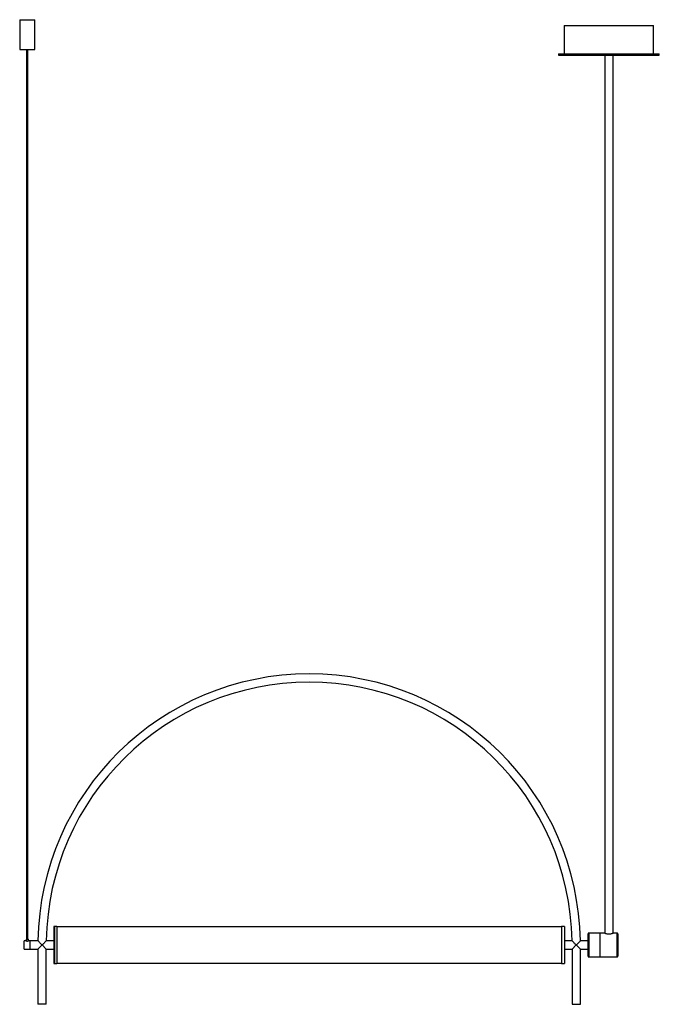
# Paper-space layout '_Normal a' of a CAD drawing. Header units: inches. Extents: x -19.2 to 23.2, y -3.9 to 61.4.
import ezdxf

# ---------------------------------------------------------------- set-up
doc = ezdxf.new("R2010")
doc.units = ezdxf.units.IN
doc.header["$MEASUREMENT"] = 0

psp = doc.layouts.new('_Normal a')

# ---------------------------------------------------------------- linework, layer by layer
at = {"color": 7, "linetype": 'Continuous', "lineweight": 25}
for p, q in [((-19.201, 61.419), (-19.201, 59.449)), ((-19.201, 61.419), (-18.201, 61.419)), ((-18.201, 59.449), (-18.201, 61.419)), ((16.927, 61.025), (16.927, 59.155)), ((16.927, 61.025), (22.837, 61.025)), ((22.837, 59.155), (22.837, 61.025)), ((-19.201, 59.449), (-18.201, 59.449)), ((-18.74, 59.449), (-18.74, 0.394)), ((-18.661, 0.394), (-18.661, 59.449)), ((16.537, 59.155), (16.537, 59.055)), ((16.537, 59.155), (23.227, 59.155)), ((16.537, 59.055), (23.227, 59.055)), ((19.606, 59.055), (19.606, 0.786)), ((20.157, 0.786), (20.157, 59.055)), ((23.227, 59.055), (23.227, 59.155)), ((-16.732, 1.22), (-16.929, 1.22)), ((-16.929, 1.22), (-16.929, -1.22)), ((-16.89, 1.216), (-16.89, -1.216)), ((-16.732, 1.22), (-16.732, -1.22)), ((16.732, 1.216), (-16.732, 1.216)), ((16.929, 1.22), (16.732, 1.22)), ((16.732, 1.22), (16.732, -1.22)), ((16.929, 1.22), (16.929, -1.22)), ((18.504, -0.748), (18.504, 0.748)), ((19.609, 0.787), (18.543, 0.787)), ((18.543, 0.787), (18.543, -0.787)), ((19.291, 0.787), (19.291, -0.787)), ((20.433, 0.787), (20.155, 0.787)), ((20.433, -0.787), (20.433, 0.787)), ((20.472, 0.748), (20.472, -0.748)), ((-18.78, 0.276), (-18.898, 0.276)), ((-18.898, -0.276), (-18.898, 0.276)), ((-18.78, 0.394), (-18.78, 0.276)), ((-18.78, 0.394), (-18.622, 0.394)), ((-17.988, 0.276), (-18.623, 0.276)), ((-18.622, 0.275), (-18.622, 0.394)), ((-18.504, -0.276), (-18.504, 0.276)), ((-17.992, -0.276), (-17.717, 0)), ((-17.717, 0), (-17.441, -0.276)), ((-16.929, 0.276), (-17.441, 0.276)), ((17.441, 0.276), (16.929, 0.276)), ((17.441, -0.276), (17.717, 0)), ((17.717, 0), (17.992, -0.276)), ((18.504, 0.276), (17.988, 0.276)), ((-18.898, -0.276), (-17.992, -0.276)), ((-17.992, -0.276), (-17.992, -3.937)), ((-17.441, -3.937), (-17.441, -0.276)), ((-17.441, -0.276), (-16.929, -0.276)), ((16.929, -0.276), (17.441, -0.276)), ((17.441, -0.276), (17.441, -3.937)), ((17.992, -3.937), (17.992, -0.276)), ((17.992, -0.276), (18.504, -0.276)), ((-16.929, -1.22), (-16.732, -1.22)), ((-16.732, -1.216), (16.732, -1.216)), ((16.732, -1.22), (16.929, -1.22)), ((18.543, -0.787), (20.433, -0.787)), ((-17.441, -3.937), (-17.992, -3.937)), ((17.441, -3.937), (17.992, -3.937))]:
    psp.add_line(p, q, dxfattribs=at)
for centre, radius, start, end in [((0, 0), 17.992, 0.87103, 179.12899), ((0, 0), 17.441, 0.89858, 179.10151), ((18.543, 0.748), 0.0394, 90, 180), ((20.433, 0.748), 0.0394, 0, 90), ((18.543, -0.748), 0.0394, 180, 270), ((20.433, -0.748), 0.0394, 270, 360)]:
    psp.add_arc(centre, radius, start, end, dxfattribs=at)
for points, knots in [([(19.609, 0.786), (19.608, 0.787), (19.604, 0.788), (19.626, 0.78), (19.673, 0.766), (19.746, 0.749), (19.834, 0.737), (19.927, 0.737), (20.012, 0.748), (20.085, 0.764), (20.136, 0.78), (20.16, 0.788), (20.156, 0.787), (20.155, 0.786)], [0, 0, 0, 0, 0.027718, 0.128712, 0.231141, 0.338852, 0.448337, 0.552416, 0.652468, 0.75597, 0.865023, 0.973395, 1, 1, 1, 1]), ([(-18.78, 0.276), (-18.779, 0.275), (-18.777, 0.275), (-18.764, 0.271), (-18.745, 0.267), (-18.72, 0.264), (-18.693, 0.264), (-18.668, 0.266), (-18.646, 0.27), (-18.63, 0.273), (-18.622, 0.276), (-18.623, 0.275), (-18.623, 0.275)], [0, 0, 0, 0, 0.104462, 0.20883, 0.315678, 0.424631, 0.530764, 0.633485, 0.73754, 0.845507, 0.954036, 1, 1, 1, 1]), ([(-17.717, 0), (-17.717, 0), (-17.738, 0.021), (-17.78, 0.064), (-17.849, 0.133), (-17.915, 0.199), (-17.963, 0.248), (-17.987, 0.273), (-17.988, 0.273), (-17.988, 0.273)], [0, 0, 0, 0, 0.001258, 0.169767, 0.343211, 0.580914, 0.758025, 0.899662, 1, 1, 1, 1]), ([(-17.441, 0.274), (-17.44, 0.274), (-17.438, 0.277), (-17.451, 0.263), (-17.482, 0.233), (-17.53, 0.185), (-17.585, 0.131), (-17.645, 0.071), (-17.69, 0.027), (-17.716, 0), (-17.717, 0)], [0, 0, 0, 0, 0.0406346, 0.1656876, 0.2965329, 0.5004586, 0.640741, 0.7849831, 0.9987479, 1, 1, 1, 1]), ([(17.717, 0), (17.716, 0), (17.695, 0.021), (17.652, 0.064), (17.582, 0.134), (17.515, 0.2), (17.467, 0.248), (17.441, 0.273), (17.441, 0.273), (17.441, 0.274)], [0, 0, 0, 0, 0.001253, 0.1704068, 0.3445155, 0.5842539, 0.7604229, 0.9001822, 1, 1, 1, 1]), ([(17.988, 0.273), (17.989, 0.274), (17.991, 0.277), (17.977, 0.263), (17.947, 0.231), (17.899, 0.184), (17.845, 0.129), (17.786, 0.07), (17.743, 0.026), (17.717, 0), (17.717, 0)], [0, 0, 0, 0, 0.04196, 0.169395, 0.302589, 0.507053, 0.646525, 0.789938, 0.998742, 1, 1, 1, 1])]:
    psp.add_open_spline(points, degree=3, knots=knots, dxfattribs=at)

doc.saveas('drawing.dxf')
